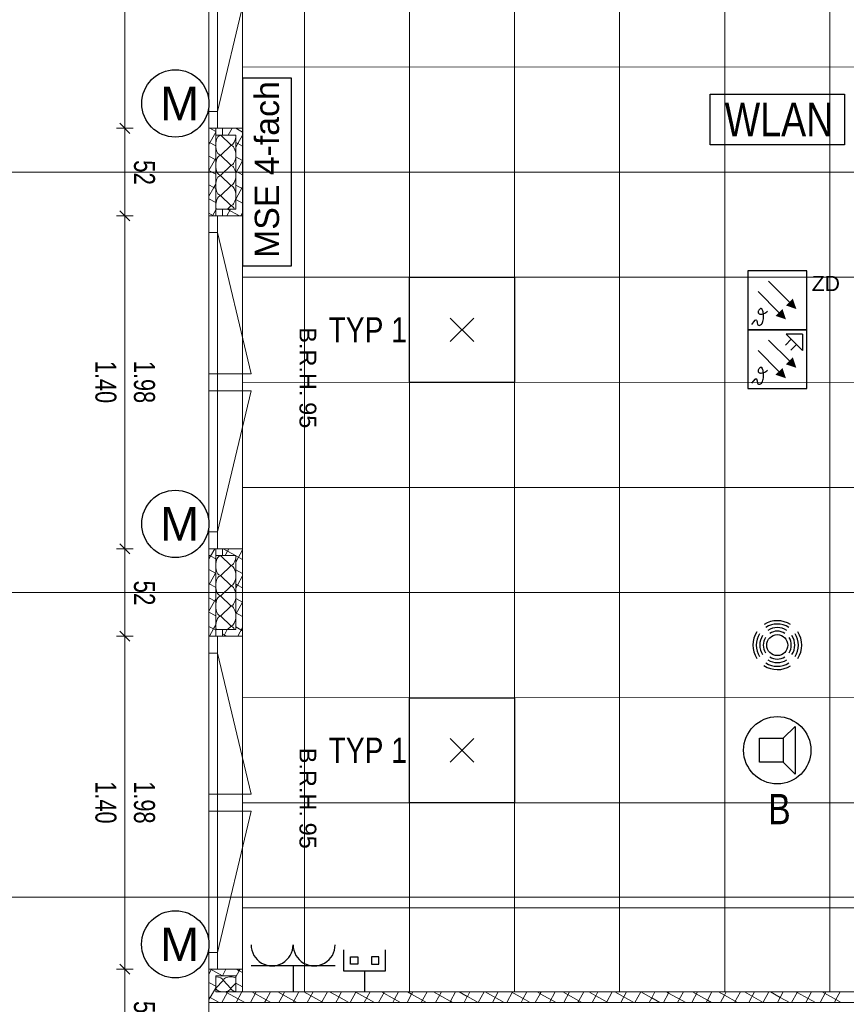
# Model space of a CAD drawing. Extents: x 1101 to 1942, y 41 to 882.
# Tile 65 of 104: x 1280 to 1378, y 490 to 608. Entities that reach past the tile are written whole.
import ezdxf
from ezdxf.lldxf.tags import DXFTag

# ---------------------------------------------------------------- set-up
doc = ezdxf.new("R2010")
doc.units = 0
doc.layers.get('0').update_dxf_attribs({"lineweight": 13})
for name, color, linetype, lineweight in [('Axen', 7, 'Continuous', 25), ('BI_X_Geometrie', 7, 'Continuous', 13), ('Deckenspiegel', 7, 'Continuous', 25), ('Fenster', 7, 'Continuous', 25), ('Fullfläche', 7, 'Continuous', 25), ('Maßlinien', 7, 'Continuous', 25), ('Wände', 7, 'Continuous', 25)]:
    doc.layers.add(name, color=color, linetype=linetype, lineweight=lineweight)
for name, color, linetype, lineweight, true_color in [('BI_E_Beschallung', 5, 'Continuous', 25, 0x0000ff), ('BI_E_EDV', 3, 'Continuous', 25, 0x00ff00), ('BI_E_Einbruchmeldeanlagen', 5, 'Continuous', 25, 0x0000ff), ('BI_E_Licht', 7, 'Continuous', 25, 0xff6600), ('BI_E_Starkstrom', 1, 'Continuous', 25, 0xff0000), ('BI_E_Steckdosen', 1, 'Continuous', 25, 0xff0000)]:
    doc.layers.add(name, color=color, linetype=linetype, lineweight=lineweight, true_color=true_color)
doc.styles.get("Standard").update_dxf_attribs({"font": 'arial.ttf'})
tags = doc.linetypes.add('ALL_S25', pattern=[0.001, 0, -0.001]).pattern_tags.tags
tags[6:7] = [DXFTag(74, 4), DXFTag(75, 0), DXFTag(340, '0'), DXFTag(46, 1.0), DXFTag(50, 0.0), DXFTag(44, 0.0), DXFTag(45, 0.0)]
tags[4:5] = [DXFTag(74, 4), DXFTag(75, 0), DXFTag(340, '0'), DXFTag(46, 1.0), DXFTag(50, 0.0), DXFTag(44, 0.0), DXFTag(45, 0.0)]
tags = doc.linetypes.add('VERDECKT2_S2-A03CP7TW1H', pattern=[0.0027, 0.002, -0.0007]).pattern_tags.tags
tags[6:7] = [DXFTag(74, 4), DXFTag(75, 0), DXFTag(340, '0'), DXFTag(46, 1.0), DXFTag(50, 0.0), DXFTag(44, 0.0), DXFTag(45, 0.0)]
tags[4:5] = [DXFTag(74, 4), DXFTag(75, 0), DXFTag(340, '0'), DXFTag(46, 1.0), DXFTag(50, 0.0), DXFTag(44, 0.0), DXFTag(45, 0.0)]

# ---------------------------------------------------------------- blocks, each defined once
blk = doc.blocks.new('Referenz-A03CP7TX1H', base_point=(1202.26, 90.13))
at = {"layer": 'Axen', "color": 0, "linetype": 'ALL_S25', "lineweight": -2, "ltscale": 0.13}
for p, q in [((1302.3, 90.13), (1302.3, 825.65)), ((1661.87, 589.45), (1222.36, 589.45)), ((1661.86, 539.45), (1222.35, 539.45))]:
    blk.add_line(p, q, dxfattribs=at)
at = {"layer": 'Deckenspiegel', "color": 0, "lineweight": -2}
for p, q in [((1306.3, 491.95), (1306.3, 686.95)), ((1313.65, 686.94), (1313.65, 491.94)), ((1326.15, 686.94), (1326.15, 491.94)), ((1338.65, 686.95), (1338.65, 491.94)), ((1351.15, 686.95), (1351.15, 491.94)), ((1363.65, 686.95), (1363.65, 491.94)), ((1376.15, 686.95), (1376.15, 491.94)), ((1306.3, 601.94), (1421, 601.95)), ((1306.3, 589.44), (1421, 589.45)), ((1306.3, 576.94), (1421, 576.95)), ((1306.3, 564.44), (1421, 564.45)), ((1306.3, 551.94), (1421, 551.95)), ((1306.3, 539.44), (1421, 539.45)), ((1306.3, 526.94), (1421, 526.95)), ((1306.3, 514.44), (1421, 514.45)), ((1306.3, 501.94), (1421, 501.95)), ((1421, 491.93), (1306.3, 491.95))]:
    blk.add_line(p, q, dxfattribs=at)
at = {"layer": 'Fenster', "color": 0, "lineweight": -2}
for p, q in [((1303.3, 634.25), (1303.3, 594.65)), ((1303.3, 596.65), (1302.3, 596.65)), ((1306.3, 594.65), (1302.3, 594.65)), ((1306.3, 584.25), (1302.3, 584.25)), ((1303.3, 584.25), (1303.3, 544.65)), ((1303.3, 582.25), (1302.3, 582.25)), ((1303.3, 565.45), (1302.3, 565.45)), ((1302.3, 563.45), (1303.3, 563.45)), ((1303.3, 546.65), (1302.3, 546.65)), ((1306.3, 544.65), (1302.3, 544.65)), ((1306.3, 534.25), (1302.3, 534.25)), ((1303.3, 534.25), (1303.3, 494.65)), ((1303.3, 532.25), (1302.3, 532.25)), ((1303.3, 515.45), (1302.3, 515.45)), ((1302.3, 513.45), (1303.3, 513.45)), ((1303.3, 496.65), (1302.3, 496.65)), ((1306.3, 494.65), (1302.3, 494.65))]:
    blk.add_line(p, q, dxfattribs=at)
at = {"layer": 'Fenster', "color": 0, "linetype": 'VERDECKT2_S2-A03CP7TW1H', "lineweight": -2, "ltscale": 0.13}
for p, q in [((1303.3, 596.65), (1307.3, 613.45)), ((1303.3, 582.25), (1307.3, 565.45)), ((1307.3, 565.45), (1303.3, 565.45)), ((1307.3, 563.45), (1303.3, 563.45)), ((1303.3, 546.65), (1307.3, 563.45)), ((1303.3, 532.25), (1307.3, 515.45)), ((1307.3, 515.45), (1303.3, 515.45)), ((1307.3, 513.45), (1303.3, 513.45)), ((1303.3, 496.65), (1307.3, 513.45))]:
    blk.add_line(p, q, dxfattribs=at)
at = {"layer": 'Fullfläche', "color": 0, "lineweight": -2}
for p, q in [((1303.1, 594.2), (1302.3, 592.74)), ((1302.42, 594.65), (1303.1, 594.28)), ((1303.7, 593.82), (1304.9, 592.67)), ((1305.04, 594.65), (1304.6, 593.85)), ((1305.51, 594.65), (1306.3, 594.21)), ((1306.3, 593.85), (1305.74, 592.83)), ((1302.3, 593.02), (1303.1, 592.58)), ((1304.9, 592.62), (1303.7, 591.47)), ((1305.5, 592.96), (1305.74, 592.83)), ((1305.74, 592.83), (1305.5, 592.4)), ((1305.74, 592.83), (1306.3, 592.52)), ((1302.3, 591.33), (1303.1, 590.89)), ((1303.7, 591.42), (1304.9, 590.27)), ((1303.1, 591.11), (1302.3, 589.65)), ((1304.9, 590.22), (1303.7, 589.07)), ((1305.5, 591.26), (1306.3, 590.82)), ((1306.3, 590.77), (1305.5, 589.31)), ((1302.3, 589.64), (1303.1, 589.19)), ((1303.7, 589.02), (1304.9, 587.87)), ((1305.5, 589.57), (1306.3, 589.13)), ((1302.3, 587.94), (1302.87, 587.62)), ((1303.1, 588.02), (1302.88, 587.62)), ((1304.9, 587.82), (1303.7, 586.67)), ((1305.5, 587.88), (1306.3, 587.44)), ((1302.88, 587.62), (1302.3, 586.57)), ((1302.88, 587.62), (1303.1, 587.5)), ((1306.3, 587.68), (1305.5, 586.22)), ((1302.3, 586.25), (1303.1, 585.81)), ((1303.7, 586.62), (1304.9, 585.47)), ((1305.5, 586.18), (1306.3, 585.74)), ((1302.3, 584.55), (1302.85, 584.25)), ((1303.1, 584.94), (1302.72, 584.25)), ((1304.85, 585.05), (1304.41, 584.25)), ((1304.48, 585.05), (1305.93, 584.25)), ((1304.9, 585.42), (1304.51, 585.05)), ((1306.3, 584.6), (1306.11, 584.25)), ((1302.98, 544.65), (1302.5, 543.78)), ((1304, 544.65), (1304.52, 544.36)), ((1304.68, 544.65), (1304.52, 544.36)), ((1306.3, 544.52), (1305.5, 543.06)), ((1302.3, 543.89), (1302.5, 543.78)), ((1302.5, 543.77), (1302.3, 543.4)), ((1302.51, 543.77), (1303.1, 543.45)), ((1303.7, 543.82), (1304.9, 542.67)), ((1304.52, 544.36), (1304.24, 543.85)), ((1304.52, 544.36), (1305.45, 543.85)), ((1305.5, 543.82), (1306.3, 543.38)), ((1302.3, 542.19), (1303.09, 541.76)), ((1304.9, 542.62), (1303.7, 541.47)), ((1303.09, 541.76), (1302.3, 540.32)), ((1303.1, 541.77), (1303.09, 541.76)), ((1303.09, 541.76), (1303.1, 541.75)), ((1303.7, 541.42), (1304.9, 540.27)), ((1305.5, 542.13), (1306.3, 541.69)), ((1306.3, 541.43), (1305.69, 540.33)), ((1302.3, 540.5), (1303.1, 540.06)), ((1304.9, 540.22), (1303.7, 539.07)), ((1305.5, 540.43), (1305.69, 540.33)), ((1305.69, 540.33), (1305.5, 539.98)), ((1305.69, 540.33), (1306.3, 539.99)), ((1302.3, 538.8), (1303.1, 538.36)), ((1303.1, 538.69), (1302.3, 537.23)), ((1303.7, 539.02), (1304.9, 537.87)), ((1305.5, 538.74), (1306.28, 538.31)), ((1304.9, 537.82), (1303.7, 536.67)), ((1306.28, 538.31), (1305.5, 536.89)), ((1306.3, 538.35), (1306.28, 538.31)), ((1306.28, 538.31), (1306.3, 538.3)), ((1302.3, 537.11), (1303.1, 536.67)), ((1303.7, 536.62), (1304.9, 535.47)), ((1305.5, 537.05), (1306.3, 536.61)), ((1302.3, 535.41), (1302.83, 535.12)), ((1302.83, 535.12), (1302.35, 534.25)), ((1303.1, 535.61), (1302.83, 535.12)), ((1302.83, 535.12), (1303.1, 534.98)), ((1304.9, 535.42), (1304.51, 535.05)), ((1305.5, 535.35), (1306.3, 534.91)), ((1306.3, 535.27), (1305.74, 534.25)), ((1303.9, 534.54), (1304.42, 534.25)), ((1304.48, 535.05), (1304.05, 534.25)), ((1302.62, 494.65), (1302.3, 494.07)), ((1302.49, 494.65), (1303.1, 494.31)), ((1303.1, 494.31), (1303.89, 493.88)), ((1304.31, 494.65), (1303.89, 493.88)), ((1305.9, 494.46), (1305.5, 493.73)), ((1305.57, 494.65), (1305.9, 494.46)), ((1306.01, 494.65), (1305.91, 494.47)), ((1305.91, 494.46), (1306.3, 494.25)), ((1302.3, 493.06), (1303.1, 492.62)), ((1303.12, 492.4), (1303.98, 493.3)), ((1303.89, 493.88), (1303.87, 493.85)), ((1303.89, 493.88), (1303.94, 493.85)), ((1304.02, 493.3), (1304.88, 492.4)), ((1304.92, 492.4), (1305.5, 493)), ((1305.5, 492.99), (1306.3, 492.55)), ((1302.83, 491.95), (1302.46, 491.28)), ((1303.1, 492.44), (1302.83, 491.95)), ((1304.47, 491.86), (1303.84, 490.7)), ((1304.31, 491.95), (1304.47, 491.86)), ((1304.52, 491.95), (1304.48, 491.86)), ((1304.48, 491.86), (1306.58, 490.7)), ((1306.22, 491.95), (1305.53, 490.7)), ((1306.3, 492.1), (1306.22, 491.95)), ((1307.91, 491.95), (1307.23, 490.7)), ((1307.4, 491.95), (1309.09, 491.02)), ((1309.61, 491.95), (1309.09, 491.02)), ((1310.48, 491.95), (1311.11, 491.6)), ((1311.3, 491.95), (1311.11, 491.6)), ((1312.99, 491.95), (1312.31, 490.7)), ((1313.57, 491.95), (1315.73, 490.76)), ((1314.69, 491.95), (1314, 490.7)), ((1316.38, 491.95), (1315.73, 490.76)), ((1316.65, 491.95), (1317.74, 491.35)), ((1318.08, 491.95), (1317.75, 491.35)), ((1319.76, 491.93), (1319.09, 490.7)), ((1319.73, 491.95), (1319.76, 491.93)), ((1319.77, 491.95), (1319.76, 491.93)), ((1319.76, 491.93), (1322, 490.7)), ((1321.46, 491.95), (1320.78, 490.7)), ((1323.16, 491.95), (1322.48, 490.7)), ((1322.82, 491.95), (1324.38, 491.09)), ((1324.85, 491.95), (1324.38, 491.09)), ((1325.9, 491.95), (1326.4, 491.67)), ((1326.55, 491.95), (1326.4, 491.68)), ((1328.24, 491.95), (1327.56, 490.7)), ((1328.99, 491.95), (1331.01, 490.83)), ((1329.94, 491.95), (1329.25, 490.7)), ((1331.63, 491.95), (1331.02, 490.83)), ((1332.07, 491.95), (1333.03, 491.42)), ((1333.33, 491.95), (1333.04, 491.42)), ((1335.02, 491.95), (1334.33, 490.7)), ((1335.15, 491.95), (1337.42, 490.7)), ((1336.71, 491.95), (1336.03, 490.7)), ((1338.41, 491.95), (1337.72, 490.7)), ((1338.24, 491.95), (1339.67, 491.16)), ((1340.1, 491.95), (1339.67, 491.16)), ((1341.32, 491.95), (1341.68, 491.75)), ((1341.8, 491.95), (1341.69, 491.75)), ((1343.49, 491.94), (1342.81, 490.7)), ((1344.41, 491.94), (1346.3, 490.9)), ((1345.18, 491.94), (1344.5, 490.7)), ((1346.88, 491.94), (1346.31, 490.9)), ((1347.49, 491.94), (1348.32, 491.49)), ((1348.57, 491.94), (1348.32, 491.49)), ((1350.27, 491.94), (1349.58, 490.7)), ((1350.57, 491.94), (1352.84, 490.7)), ((1351.96, 491.94), (1351.28, 490.7)), ((1353.66, 491.94), (1352.97, 490.7)), ((1353.66, 491.94), (1354.95, 491.23)), ((1355.35, 491.94), (1354.96, 491.23)), ((1356.97, 491.81), (1356.36, 490.7)), ((1356.74, 491.94), (1356.97, 491.82)), ((1357.05, 491.94), (1356.98, 491.82)), ((1356.98, 491.82), (1359.01, 490.7)), ((1358.74, 491.94), (1358.05, 490.7)), ((1360.43, 491.94), (1359.75, 490.7)), ((1359.82, 491.94), (1361.59, 490.97)), ((1362.13, 491.94), (1361.59, 490.97)), ((1362.91, 491.94), (1363.61, 491.56)), ((1363.82, 491.94), (1363.61, 491.56)), ((1365.52, 491.94), (1364.83, 490.7)), ((1365.99, 491.94), (1368.23, 490.71)), ((1367.21, 491.94), (1366.53, 490.7)), ((1368.9, 491.94), (1368.23, 490.72)), ((1369.08, 491.94), (1370.24, 491.3)), ((1370.6, 491.94), (1370.25, 491.3)), ((1372.26, 491.88), (1371.61, 490.7)), ((1372.16, 491.94), (1372.26, 491.89)), ((1372.29, 491.94), (1372.26, 491.89)), ((1372.26, 491.89), (1374.43, 490.7)), ((1373.99, 491.94), (1373.3, 490.7)), ((1375.68, 491.94), (1375, 490.7)), ((1375.24, 491.94), (1376.88, 491.04)), ((1377.38, 491.94), (1376.88, 491.04)), ((1302.3, 491.36), (1302.46, 491.28)), ((1302.46, 491.27), (1302.3, 490.99)), ((1302.46, 491.27), (1303.5, 490.7)), ((1309.09, 491.02), (1308.92, 490.7)), ((1309.1, 491.02), (1309.67, 490.7)), ((1311.11, 491.6), (1310.61, 490.7)), ((1311.11, 491.6), (1312.75, 490.7)), ((1315.73, 490.76), (1315.7, 490.7)), ((1315.73, 490.76), (1315.84, 490.7)), ((1317.74, 491.34), (1317.39, 490.7)), ((1317.75, 491.35), (1318.92, 490.7)), ((1324.38, 491.09), (1324.17, 490.7)), ((1324.38, 491.09), (1325.09, 490.7)), ((1326.4, 491.67), (1325.86, 490.7)), ((1326.4, 491.67), (1328.17, 490.7)), ((1331.02, 490.83), (1330.94, 490.7)), ((1331.02, 490.83), (1331.25, 490.7)), ((1333.03, 491.41), (1332.64, 490.7)), ((1333.04, 491.42), (1334.34, 490.7)), ((1339.67, 491.16), (1339.42, 490.7)), ((1339.67, 491.16), (1340.51, 490.7)), ((1341.68, 491.74), (1341.11, 490.7)), ((1341.69, 491.74), (1343.59, 490.7)), ((1346.3, 490.9), (1346.19, 490.7)), ((1346.31, 490.9), (1346.67, 490.7)), ((1348.32, 491.49), (1347.89, 490.7)), ((1348.32, 491.49), (1349.76, 490.7)), ((1354.96, 491.23), (1354.67, 490.7)), ((1354.96, 491.23), (1355.92, 490.7)), ((1361.59, 490.97), (1361.44, 490.7)), ((1361.6, 490.97), (1362.09, 490.7)), ((1363.61, 491.56), (1363.14, 490.7)), ((1363.61, 491.56), (1365.18, 490.7)), ((1368.23, 490.71), (1368.22, 490.7)), ((1368.23, 490.71), (1368.26, 490.7)), ((1370.24, 491.3), (1369.91, 490.7)), ((1370.25, 491.3), (1371.34, 490.7)), ((1376.88, 491.04), (1376.69, 490.7)), ((1376.88, 491.04), (1377.51, 490.7))]:
    blk.add_line(p, q, dxfattribs=at)
for centre, major_axis, start_param, end_param in [((1303.7, 592.65), (0, -1.18), 3.141593, 6.283185), ((1304.9, 593.85), (0, -1.18), 0, 1.570791), ((1304.9, 591.45), (0, -1.18), 1.570796, 3.141593), ((1303.7, 590.25), (0, -1.18), 3.141593, 6.283185), ((1304.9, 591.45), (0, -1.18), 0, 1.570796), ((1304.9, 589.05), (0, -1.18), 1.570796, 3.141593), ((1303.7, 587.85), (0, -1.18), 3.141593, 6.283185), ((1304.9, 589.05), (0, -1.18), 0, 1.570796), ((1304.9, 586.65), (0, -1.18), 1.570796, 3.141593), ((1304.9, 586.65), (0, -1.18), 0, 1.570796), ((1303.7, 585.45), (0, -1.18), 3.141593, 5.059467), ((1304.9, 584.25), (0, -1.18), 2.318908, 3.141593), ((1303.7, 542.65), (0, -1.18), 3.141593, 6.283185), ((1304.9, 543.85), (0, -1.18), 0, 1.570791), ((1304.9, 541.45), (0, -1.18), 1.570796, 3.141593), ((1303.7, 540.25), (0, -1.18), 3.141593, 6.283185), ((1304.9, 541.45), (0, -1.18), 0, 1.570796), ((1304.9, 539.05), (0, -1.18), 1.570796, 3.141593), ((1303.7, 537.85), (0, -1.18), 3.141593, 6.283185), ((1304.9, 539.05), (0, -1.18), 0, 1.570796), ((1304.9, 536.65), (0, -1.18), 1.570796, 3.141593), ((1303.7, 535.45), (0, -1.18), 3.141593, 5.059412), ((1304.9, 536.65), (0, -1.18), 0, 1.570796), ((1304.9, 534.25), (0, -1.18), 2.318908, 3.141593), ((1303.1, 493.3), (0.882, 0), 0, 1.57077), ((1304.9, 493.3), (0.882, 0), 1.570796, 3.141593), ((1304.9, 493.3), (0.882, 0), 0.822589, 1.570796), ((1304, 492.4), (0.882, 0), 3.141593, 6.283185), ((1305.8, 492.4), (0.882, 0), 3.141593, 4.365327)]:
    blk.add_ellipse(centre, major_axis=major_axis, ratio=0.5, start_param=start_param, end_param=end_param, dxfattribs=at)
at = {"layer": 'Maßlinien', "color": 0, "lineweight": -2}
for p, q in [((1292.3, 594.65), (1292.3, 634.25)), ((1292.9, 594.05), (1291.7, 595.25)), ((1292.3, 594.65), (1291.3, 594.65)), ((1292.3, 594.65), (1293.3, 594.65)), ((1292.3, 584.25), (1292.3, 594.65)), ((1292.9, 583.65), (1291.7, 584.85)), ((1292.3, 584.25), (1291.3, 584.25)), ((1292.3, 584.25), (1293.3, 584.25)), ((1292.3, 544.65), (1292.3, 584.25)), ((1292.3, 544.65), (1291.3, 544.65)), ((1292.9, 544.05), (1291.7, 545.25)), ((1292.3, 544.65), (1293.3, 544.65)), ((1292.3, 534.25), (1292.3, 544.65)), ((1292.3, 534.25), (1291.3, 534.25)), ((1292.9, 533.65), (1291.7, 534.85)), ((1292.3, 534.25), (1293.3, 534.25)), ((1292.3, 494.65), (1292.3, 534.25)), ((1292.3, 494.65), (1291.3, 494.65)), ((1292.9, 494.05), (1291.7, 495.25)), ((1292.3, 494.65), (1293.3, 494.65)), ((1292.3, 484.25), (1292.3, 494.65))]:
    blk.add_line(p, q, dxfattribs=at)
at = {"layer": 'Wände', "color": 0, "lineweight": -2}
for p, q in [((1306.3, 686.95), (1306.3, 491.95)), ((1302.3, 639.45), (1302.3, 389.45)), ((1303.1, 594.65), (1303.1, 584.25)), ((1305.5, 593.85), (1303.1, 593.85)), ((1303.9, 593.85), (1303.9, 594.65)), ((1305.5, 585.05), (1305.5, 593.85)), ((1303.1, 585.05), (1305.5, 585.05)), ((1303.9, 585.05), (1303.9, 584.25)), ((1303.1, 544.65), (1303.1, 534.25)), ((1303.9, 543.85), (1303.9, 544.65)), ((1305.5, 543.85), (1303.1, 543.85)), ((1305.5, 535.05), (1305.5, 543.85)), ((1303.1, 535.05), (1305.5, 535.05)), ((1303.9, 535.05), (1303.9, 534.25)), ((1303.1, 491.95), (1303.1, 493.85)), ((1303.1, 493.85), (1305.5, 493.85)), ((1305.5, 493.85), (1305.5, 491.95)), ((1303.1, 491.95), (1421, 491.95)), ((1302.3, 490.7), (1422.25, 490.69))]:
    blk.add_line(p, q, dxfattribs=at)
at = {"layer": 'Maßlinien', "color": 0, "lineweight": -2, "attachment_point": 1, "rotation": 270}
for s, insert, char_height in [('{\\W0.76;\\fArial;52}', (1295.88, 590.87), 2.5), ('{\\fArial;B.R.H.}', (1315.07, 570.99), 2), ('{\\W0.74;\\fArial;1.40}', (1291.29, 567), 2.5), ('{\\W0.74;\\fArial;1.98}', (1295.88, 567), 2.5), ('{\\fArial;95}', (1315.07, 562.08), 2), ('{\\W0.76;\\fArial;52}', (1295.88, 540.87), 2.5), ('{\\fArial;B.R.H.}', (1315.07, 520.99), 2), ('{\\W0.74;\\fArial;1.40}', (1291.29, 517), 2.5), ('{\\W0.74;\\fArial;1.98}', (1295.88, 517), 2.5), ('{\\fArial;95}', (1315.07, 512.08), 2), ('{\\W0.76;\\fArial;52}', (1295.88, 490.87), 2.5)]:
    blk.add_mtext(s, dxfattribs=dict(at, insert=insert, char_height=char_height))
blk = doc.blocks.new('Monitor-A03CP7WV1H', base_point=(1318.31, 491.95))
at = {"color": 0, "linetype": 'ByBlock', "lineweight": -2, "ltscale": 0.25}
for p, q in [((1318.31, 496.95), (1318.31, 494.45)), ((1323.31, 494.45), (1323.31, 496.95)), ((1319.12, 496.13), (1319.99, 496.13)), ((1319.12, 495.26), (1319.12, 496.13)), ((1319.99, 496.13), (1319.99, 495.26)), ((1322.49, 496.13), (1321.62, 496.13)), ((1321.62, 496.13), (1321.62, 495.26)), ((1322.49, 495.26), (1322.49, 496.13)), ((1318.31, 494.45), (1323.31, 494.45)), ((1319.99, 495.26), (1319.12, 495.26)), ((1320.81, 494.45), (1320.81, 491.95)), ((1321.62, 495.26), (1322.49, 495.26))]:
    blk.add_line(p, q, dxfattribs=at)
blk = doc.blocks.new('Brandmelder in ZD-A03CP7XF1H', base_point=(1366.4, 570.69))
at = {"color": 0, "lineweight": -2}
for p, q in [((1373.4, 577.69), (1366.4, 577.69)), ((1366.4, 577.69), (1366.4, 570.69)), ((1373.4, 570.69), (1373.4, 577.69)), ((1368.87, 576.46), (1371.34, 573.99)), ((1367.63, 575.23), (1370.1, 572.75)), ((1367.64, 572.9), (1367.63, 572.83)), ((1367.63, 572.83), (1367.63, 572.77)), ((1367.63, 572.77), (1367.65, 572.72)), ((1367.66, 572.96), (1367.64, 572.9)), ((1367.67, 572.67), (1367.65, 572.72)), ((1367.69, 573.02), (1367.66, 572.96)), ((1367.67, 572.67), (1367.71, 572.62)), ((1367.73, 573.07), (1367.69, 573.02)), ((1367.76, 572.59), (1367.71, 572.62)), ((1367.77, 573.12), (1367.73, 573.07)), ((1367.82, 573.16), (1367.77, 573.12)), ((1367.87, 573.2), (1367.82, 573.16)), ((1367.92, 573.22), (1367.87, 573.2)), ((1367.97, 573.22), (1367.92, 573.22)), ((1367.97, 573.22), (1368.01, 573.22)), ((1368.05, 573.19), (1368.01, 573.22)), ((1368.05, 573.19), (1368.09, 573.15)), ((1368.12, 573.1), (1368.09, 573.15)), ((1368.15, 573.03), (1368.12, 573.1)), ((1368.18, 572.94), (1368.15, 573.03)), ((1368.21, 572.84), (1368.18, 572.94)), ((1368.23, 572.72), (1368.21, 572.84)), ((1368.21, 572.58), (1368.32, 572.62)), ((1368.25, 572.59), (1368.23, 572.72)), ((1368.26, 572.45), (1368.25, 572.59)), ((1368.32, 572.62), (1368.43, 572.67)), ((1368.43, 572.67), (1368.55, 572.73)), ((1368.55, 572.73), (1368.65, 572.81)), ((1368.65, 572.81), (1368.75, 572.9)), ((1366.88, 571.33), (1367.1, 571.64)), ((1367.1, 571.64), (1367.26, 571.82)), ((1367.26, 571.82), (1367.37, 571.88)), ((1367.37, 571.88), (1367.43, 571.85)), ((1367.43, 571.85), (1367.47, 571.76)), ((1367.47, 571.76), (1367.5, 571.64)), ((1367.5, 571.64), (1367.52, 571.5)), ((1367.52, 571.5), (1367.55, 571.37)), ((1367.76, 572.59), (1367.83, 572.56)), ((1367.83, 572.56), (1367.91, 572.55)), ((1367.91, 572.55), (1368, 572.54)), ((1368, 572.54), (1368.1, 572.56)), ((1368.01, 571.35), (1368.09, 571.44)), ((1368.09, 571.44), (1368.15, 571.56)), ((1368.1, 572.56), (1368.21, 572.58)), ((1368.15, 571.56), (1368.2, 571.69)), ((1368.2, 571.69), (1368.24, 571.83)), ((1368.24, 571.83), (1368.26, 571.98)), ((1368.27, 572.29), (1368.26, 572.45)), ((1368.26, 571.98), (1368.27, 572.14)), ((1368.27, 572.14), (1368.27, 572.29)), ((1366.4, 570.69), (1373.4, 570.69)), ((1367.55, 571.37), (1367.6, 571.28)), ((1367.6, 571.28), (1367.67, 571.23)), ((1367.67, 571.23), (1367.75, 571.22)), ((1367.75, 571.22), (1367.83, 571.23)), ((1367.83, 571.23), (1367.92, 571.28)), ((1367.92, 571.28), (1368.01, 571.35))]:
    blk.add_line(p, q, dxfattribs=at)
for points in [[(1372.17, 573.16), (1370.93, 573.58), (1371.75, 574.4)], [(1370.93, 571.93), (1369.69, 572.34), (1370.52, 573.16)]]:
    blk.add_solid(points, dxfattribs=at)
at = {"color": 0, "lineweight": -2, "insert": (1374, 577.09), "char_height": 1.8, "attachment_point": 1}
blk.add_mtext('{\\fArial;ZD}', dxfattribs=at)
blk = doc.blocks.new('Brandmelder-A03CP7XN1H', base_point=(1366.4, 563.69))
at = {"color": 0, "lineweight": -2}
for p, q in [((1373.4, 570.69), (1366.4, 570.69)), ((1366.4, 570.69), (1366.4, 563.69)), ((1373.4, 563.69), (1373.4, 570.69)), ((1368.87, 569.46), (1371.34, 566.99)), ((1371.57, 569.57), (1370.88, 568.88)), ((1372.9, 570.19), (1370.94, 570.19)), ((1370.94, 570.19), (1372.9, 568.24)), ((1372.9, 570.19), (1372.9, 568.24)), ((1367.63, 568.23), (1370.1, 565.75)), ((1372.19, 568.95), (1371.5, 568.26)), ((1367.64, 565.9), (1367.63, 565.83)), ((1367.63, 565.83), (1367.63, 565.77)), ((1367.63, 565.77), (1367.65, 565.72)), ((1367.66, 565.96), (1367.64, 565.9)), ((1367.67, 565.67), (1367.65, 565.72)), ((1367.69, 566.02), (1367.66, 565.96)), ((1367.67, 565.67), (1367.71, 565.62)), ((1367.73, 566.07), (1367.69, 566.02)), ((1367.76, 565.59), (1367.71, 565.62)), ((1367.77, 566.12), (1367.73, 566.07)), ((1367.76, 565.59), (1367.83, 565.56)), ((1367.82, 566.16), (1367.77, 566.12)), ((1367.87, 566.2), (1367.82, 566.16)), ((1367.92, 566.22), (1367.87, 566.2)), ((1367.97, 566.22), (1367.92, 566.22)), ((1367.97, 566.22), (1368.01, 566.22)), ((1368.05, 566.19), (1368.01, 566.22)), ((1368.05, 566.19), (1368.09, 566.15)), ((1368.12, 566.1), (1368.09, 566.15)), ((1368.1, 565.56), (1368.21, 565.58)), ((1368.15, 566.03), (1368.12, 566.1)), ((1368.18, 565.94), (1368.15, 566.03)), ((1368.21, 565.84), (1368.18, 565.94)), ((1368.23, 565.72), (1368.21, 565.84)), ((1368.21, 565.58), (1368.32, 565.62)), ((1368.25, 565.59), (1368.23, 565.72)), ((1368.26, 565.45), (1368.25, 565.59)), ((1368.32, 565.62), (1368.43, 565.67)), ((1368.43, 565.67), (1368.55, 565.73)), ((1368.55, 565.73), (1368.65, 565.81)), ((1368.65, 565.81), (1368.75, 565.9)), ((1366.88, 564.33), (1367.1, 564.64)), ((1367.1, 564.64), (1367.26, 564.82)), ((1367.26, 564.82), (1367.37, 564.88)), ((1367.37, 564.88), (1367.43, 564.85)), ((1367.43, 564.85), (1367.47, 564.76)), ((1367.47, 564.76), (1367.5, 564.64)), ((1367.5, 564.64), (1367.52, 564.5)), ((1367.52, 564.5), (1367.55, 564.37)), ((1367.83, 565.56), (1367.91, 565.55)), ((1367.91, 565.55), (1368, 565.54)), ((1368, 565.54), (1368.1, 565.56)), ((1368.01, 564.35), (1368.09, 564.44)), ((1368.09, 564.44), (1368.15, 564.56)), ((1368.15, 564.56), (1368.2, 564.69)), ((1368.2, 564.69), (1368.24, 564.83)), ((1368.24, 564.83), (1368.26, 564.98)), ((1368.27, 565.29), (1368.26, 565.45)), ((1368.26, 564.98), (1368.27, 565.14)), ((1368.27, 565.14), (1368.27, 565.29)), ((1366.4, 563.69), (1373.4, 563.69)), ((1367.55, 564.37), (1367.6, 564.28)), ((1367.6, 564.28), (1367.67, 564.23)), ((1367.67, 564.23), (1367.75, 564.22)), ((1367.75, 564.22), (1367.83, 564.23)), ((1367.83, 564.23), (1367.92, 564.28)), ((1367.92, 564.28), (1368.01, 564.35))]:
    blk.add_line(p, q, dxfattribs=at)
for points in [[(1372.17, 566.16), (1370.93, 566.58), (1371.75, 567.4)], [(1370.93, 564.93), (1369.69, 565.34), (1370.52, 566.16)]]:
    blk.add_solid(points, dxfattribs=at)
blk = doc.blocks.new('Steckdose_ 2-fach-A03CP7XP1H', base_point=(1307.31, 491.95))
at = {"color": 0, "lineweight": -2}
for p, q in [((1317.31, 495.05), (1307.31, 495.05)), ((1312.31, 495.05), (1312.31, 491.95))]:
    blk.add_line(p, q, dxfattribs=at)
for centre in [(1309.81, 497.55), (1314.81, 497.55)]:
    blk.add_ellipse(centre, major_axis=(-2.5, 0), ratio=1, start_param=0, end_param=3.141593, dxfattribs=at)
blk = doc.blocks.new('Lautsprecher-A03CP7XX1H', base_point=(1365.9, 516.69))
at = {"color": 0, "lineweight": -2}
for p, q in [((1372.03, 523.53), (1370.61, 522.11)), ((1372.03, 523.53), (1372.03, 517.86)), ((1367.77, 519.28), (1367.77, 522.11)), ((1367.77, 522.11), (1370.61, 522.11)), ((1370.61, 522.11), (1370.61, 519.28)), ((1370.61, 519.28), (1367.77, 519.28)), ((1372.03, 517.86), (1370.61, 519.28))]:
    blk.add_line(p, q, dxfattribs=at)
at = {"color": 0, "linetype": 'ByBlock', "lineweight": -2, "ltscale": 0.25}
blk.add_circle((1369.9, 520.69), 4, dxfattribs=at)
blk = doc.blocks.new('Präsenzmelder MD-C 360i_32 oder 24-A03CP7XZ1H', base_point=(1366.99, 530.29))
at = {"color": 0, "lineweight": -2}
blk.add_circle((1369.9, 533.19), 1.25, dxfattribs=at)
for major_axis in [(1.58, 2.44), (1.36, 2.11), (1.13, 1.75), (-2.44, 1.58), (-2.11, 1.36), (-1.75, 1.13), (-1.4, 0.9), (0.9, 1.4), (1.4, -0.9), (1.75, -1.13), (2.11, -1.36), (2.44, -1.58), (-0.9, -1.4), (-1.58, -2.44), (-1.36, -2.11), (-1.13, -1.75)]:
    blk.add_ellipse((1369.9, 533.19), major_axis=major_axis, ratio=1, start_param=0, end_param=1.146009, dxfattribs=at)
blk = doc.blocks.new('RZB Sidelite ECO 30W-A03CP7Y11H', base_point=(1326.15, 514.44))
at = {"color": 0, "lineweight": -2}
for p, q in [((1326.15, 514.44), (1326.15, 526.94)), ((1326.15, 526.94), (1338.65, 526.94)), ((1338.65, 526.94), (1338.65, 514.44)), ((1333.8, 519.29), (1331, 522.09)), ((1333.8, 522.09), (1331, 519.29)), ((1338.65, 514.44), (1326.15, 514.44))]:
    blk.add_line(p, q, dxfattribs=at)
blk = doc.blocks.new('Blockreferenz-A03CP7Y31H', base_point=(1361.9, 592.7))
at = {"color": 0, "linetype": 'ByBlock', "lineweight": -2, "ltscale": 0.25}
for p, q in [((1361.9, 592.7), (1361.9, 598.7)), ((1361.9, 598.7), (1377.9, 598.7)), ((1377.9, 598.7), (1377.9, 592.7)), ((1377.9, 592.7), (1361.9, 592.7))]:
    blk.add_line(p, q, dxfattribs=at)
at = {"color": 0, "linetype": 'ByBlock', "lineweight": -2, "ltscale": 0.25, "insert": (1363.65, 597.7), "char_height": 4, "attachment_point": 1}
blk.add_mtext('{\\W0.8;\\fArial;WLAN}', dxfattribs=at)
blk = doc.blocks.new('RZB Sidelite ECO 30W-A03CP7Y51H', base_point=(1326.15, 564.44))
at = {"color": 0, "lineweight": -2}
for p, q in [((1326.15, 564.44), (1326.15, 576.94)), ((1326.15, 576.94), (1338.65, 576.94)), ((1338.65, 576.94), (1338.65, 564.44)), ((1333.8, 569.29), (1331, 572.09)), ((1333.8, 572.09), (1331, 569.29)), ((1338.65, 564.44), (1326.15, 564.44))]:
    blk.add_line(p, q, dxfattribs=at)
blk = doc.blocks.new('Motor Sonnenschutz-A03CP82B1H', base_point=(1294.29, 493.61))
at = {"color": 0, "lineweight": -2}
blk.add_circle((1298.29, 497.61), 4, dxfattribs=at)
at = {"color": 0, "lineweight": -2, "insert": (1296.48, 499.61), "char_height": 4, "attachment_point": 1}
blk.add_mtext('{\\fArial;M}', dxfattribs=at)
blk = doc.blocks.new('Motor Sonnenschutz-A03CP82D1H', base_point=(1294.3, 543.61))
at = {"color": 0, "lineweight": -2}
blk.add_circle((1298.3, 547.61), 4, dxfattribs=at)
at = {"color": 0, "lineweight": -2, "insert": (1296.48, 549.61), "char_height": 4, "attachment_point": 1}
blk.add_mtext('{\\fArial;M}', dxfattribs=at)
blk = doc.blocks.new('Motor Sonnenschutz-A03CP82F1H', base_point=(1294.3, 593.61))
at = {"color": 0, "lineweight": -2}
blk.add_circle((1298.3, 597.61), 4, dxfattribs=at)
at = {"color": 0, "lineweight": -2, "insert": (1296.48, 599.61), "char_height": 4, "attachment_point": 1}
blk.add_mtext('{\\fArial;M}', dxfattribs=at)
blk = doc.blocks.new('Blockreferenz-A03CP84N1H', base_point=(1306.31, 578.26))
at = {"layer": 'BI_E_Starkstrom', "linetype": 'ByBlock', "ltscale": 0.25}
for p, q in [((1306.31, 578.26), (1306.31, 600.66)), ((1306.31, 600.66), (1312.07, 600.66)), ((1312.07, 600.66), (1312.07, 578.26)), ((1312.07, 578.26), (1306.31, 578.26))]:
    blk.add_line(p, q, dxfattribs=at)
at = {"layer": 'BI_E_Starkstrom', "linetype": 'ByBlock', "ltscale": 0.25, "insert": (1307.75, 579.24), "char_height": 2.88, "attachment_point": 1, "rotation": 90}
blk.add_mtext('{\\fArial;MSE 4-fach}', dxfattribs=at)

msp = doc.modelspace()

# ---------------------------------------------------------------- linework, layer by layer
at = {"layer": 'BI_X_Geometrie', "color": 7, "ltscale": 0.13}
msp.add_line((1171.36, 503.22), (1442.96, 503.22), dxfattribs=at)

# ---------------------------------------------------------------- block references
at = {"color": 251, "lineweight": 13, "ltscale": 0.13, "true_color": 0x5f5f5f}
msp.add_blockref('Referenz-A03CP7TX1H', (1202.26, 90.13), dxfattribs=at)
at = {"layer": 'BI_E_Beschallung', "ltscale": 0.25}
msp.add_blockref('Lautsprecher-A03CP7XX1H', (1365.9, 516.69), dxfattribs=at)
at = {"layer": 'BI_E_EDV', "ltscale": 0.25}
for name, p in [('Blockreferenz-A03CP7Y31H', (1361.9, 592.7)), ('Monitor-A03CP7WV1H', (1318.31, 491.95))]:
    msp.add_blockref(name, p, dxfattribs=at)
at = {"layer": 'BI_E_Einbruchmeldeanlagen', "linetype": 'Continuous', "ltscale": 0.25}
for name, p in [('Brandmelder in ZD-A03CP7XF1H', (1366.4, 570.69)), ('Brandmelder-A03CP7XN1H', (1366.4, 563.69))]:
    msp.add_blockref(name, p, dxfattribs=at)
at = {"layer": 'BI_E_Licht', "linetype": 'Continuous', "ltscale": 0.25}
for name, p in [('RZB Sidelite ECO 30W-A03CP7Y51H', (1326.15, 564.44)), ('Präsenzmelder MD-C 360i_32 oder 24-A03CP7XZ1H', (1366.99, 530.29)), ('RZB Sidelite ECO 30W-A03CP7Y11H', (1326.15, 514.44))]:
    msp.add_blockref(name, p, dxfattribs=at)
at = {"layer": 'BI_E_Starkstrom', "linetype": 'Continuous', "ltscale": 0.25}
for name, p in [('Motor Sonnenschutz-A03CP82F1H', (1294.3, 593.61)), ('Motor Sonnenschutz-A03CP82D1H', (1294.3, 543.61)), ('Motor Sonnenschutz-A03CP82B1H', (1294.29, 493.61))]:
    msp.add_blockref(name, p, dxfattribs=at)
at = {"layer": 'BI_E_Steckdosen', "linetype": 'Continuous', "ltscale": 0.25}
msp.add_blockref('Steckdose_ 2-fach-A03CP7XP1H', (1307.31, 491.95), dxfattribs=at)
at = {"layer": 'BI_X_Geometrie', "ltscale": 0.13}
msp.add_blockref('Blockreferenz-A03CP84N1H', (1306.31, 578.26), dxfattribs=at)

# ---------------------------------------------------------------- texts
at = {"layer": 'BI_E_Beschallung', "ltscale": 0.25, "insert": (1368.81, 515.49), "char_height": 3.6, "attachment_point": 1}
msp.add_mtext('{\\W0.8;\\fArial;B}', dxfattribs=at)
at = {"layer": 'BI_E_Licht', "ltscale": 0.25, "char_height": 3, "attachment_point": 1}
for insert in [(1316.53, 572.19), (1316.53, 522.19)]:
    msp.add_mtext('{\\W0.8;\\fArial;TYP 1}', dxfattribs=dict(at, insert=insert))

doc.saveas('drawing.dxf')
